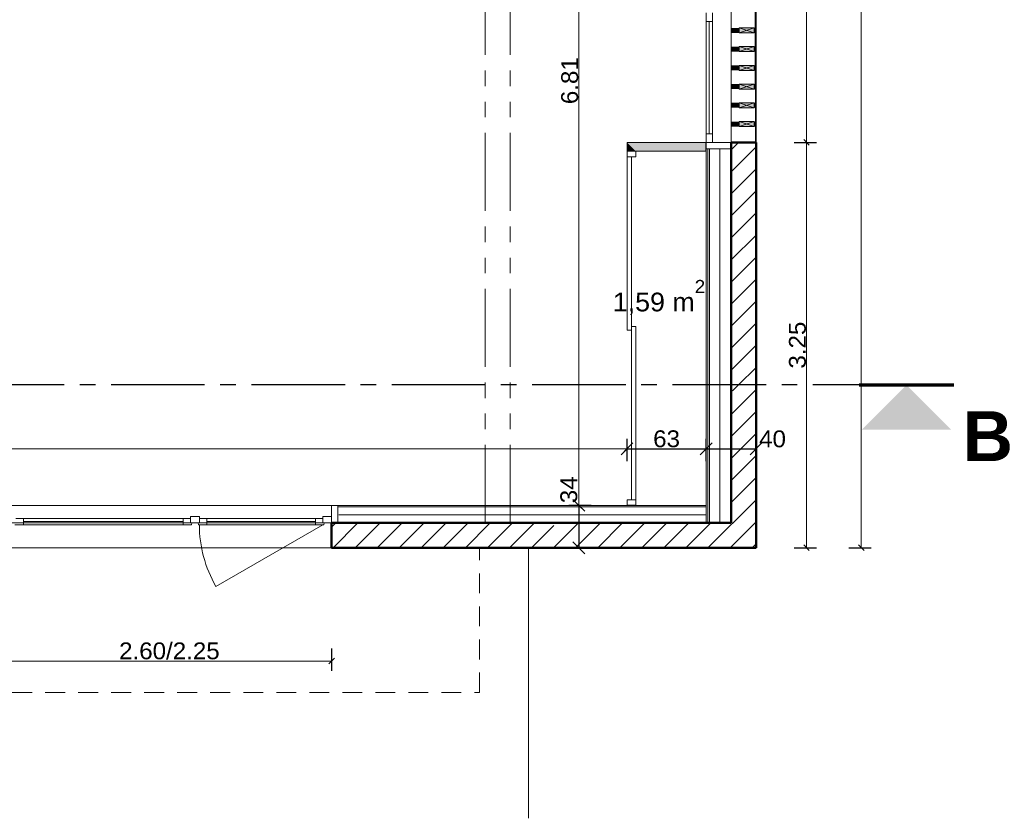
# Model space of a CAD drawing. Extents: x -61922 to 269817, y -51921 to -896.
# Tile 16 of 37: x -30106 to -22214, y -43927 to -37526. Entities that reach past the tile are written whole.
import ezdxf

# ---------------------------------------------------------------- set-up
doc = ezdxf.new("R2010")
doc.units = 0
doc.header["$LTSCALE"] = 0.1
doc.header["$MEASUREMENT"] = 0
for name, pattern in [('AXES2', [1.125, 0.75, -0.125, 0.125, -0.125]), ('Discontinu', [529.166651, 317.499995, -211.666656]), ('FANTOME2', [1.25, 0.625, -0.125, 0.125, -0.125, 0.125, -0.125]), ('Lignes cachées', [195.611112, 141.111112, -54.5])]:
    doc.linetypes.add(name, pattern=pattern)
doc.layers.get('0').update_dxf_attribs({"lineweight": 9})
doc.layers.get('Defpoints').update_dxf_attribs({"lineweight": 9})
for name, color, linetype, lineweight in [('Aucune', 7, 'Continuous', 9), ('Cloisons', 7, 'Continuous', 9), ('Cotat_ 1_50', 7, 'Continuous', 9), ('Doublages Inter', 7, 'Continuous', 9), ('Environnement', 7, 'Continuous', 9), ('Lignes2D', 7, 'Continuous', 9), ('Murs Périphériques', 7, 'Continuous', 9), ('Poutres', 7, 'Continuous', 9), ('Revetement Sols', 7, 'Continuous', 9)]:
    doc.layers.add(name, color=color, linetype=linetype, lineweight=lineweight)
doc.styles.add('STYLE_GENERE_2', font='swissc.ttf', dxfattribs={"width": 1.25})
doc.styles.add('STYLE_GENERE_6', font='arialbd.ttf')
doc.linetypes.add('ISOLATION', pattern='A,0.0001,-0.1,[134,ltypeshp.shx,S=0.1,R=0,X=-0.1,Y=0],-0.2,[134,ltypeshp.shx,S=0.1,R=180,X=0.1,Y=0],-0.1', length=0.4001)
doc.dimstyles.new('COTATION_EN_M', dxfattribs={"dimtxt": 135, "dimasz": 45, "dimexe": 80, "dimexo": 10, "dimgap": 3, "dimtad": 1, "dimlfac": 0.001, "dimzin": 0, "dimdsep": 46, "dimtxsty": 'STYLE_GENERE_2', "dimblk": 'OBLIQUE', "dimcen": 2.5, "dimclrd": 256, "dimclre": 256, "dimclrt": 256, "dimadec": 0, "dimazin": 0, "dimtfac": 1, "dimtix": 1, "dimtmove": 1, "dimatfit": 3, "dimldrblk": 'OBLIQUE', "dimfxl": 100, "dimfxlon": 1, "dimtfillclr": 256, "dimtolj": 1, "dimtzin": 1, "dimlwd": -1, "dimarcsym": 0})
doc.dimstyles.new('COTE CM', dxfattribs={"dimtxt": 135, "dimasz": 95, "dimexe": 80, "dimexo": 10, "dimgap": 10, "dimtad": 1, "dimdec": 0, "dimlfac": 0.1, "dimzin": 0, "dimtxsty": 'STYLE_GENERE_2', "dimblk": 'OBLIQUE', "dimcen": 0.09, "dimclrd": 256, "dimclre": 256, "dimclrt": 256, "dimadec": 0, "dimazin": 0, "dimtfac": 1, "dimtdec": 0, "dimtmove": 1, "dimatfit": 3, "dimfxl": 100, "dimfxlon": 1, "dimtolj": 1, "dimtzin": 0, "dimarcsym": 0})
pattern_1 = [(45, (-49431.77, -45033.68), (-88.38835, 88.38835), [])]

# ---------------------------------------------------------------- blocks, each defined once
blk = doc.blocks.new('_Oblique')
at = {"color": 0, "linetype": 'ByBlock', "lineweight": -2}
blk.add_line((-0.5, -0.5), (0.5, 0.5), dxfattribs=at)
blk = doc.blocks.new('*D869')
at = {"lineweight": -2, "transparency": 16777216}
for p, q in [((-30206.3, -42565.9), (-30206.3, -42745.9)), ((-27606.3, -42565.9), (-27606.3, -42745.9))]:
    blk.add_line(p, q, dxfattribs=at)
at = {"transparency": 16777216}
blk.add_line((-30206.3, -42665.9), (-27606.3, -42665.9), dxfattribs=at)
at = {"layer": 'Defpoints', "color": 0, "transparency": 16777216}
for p in [(-30206.3, -41738.2), (-27606.3, -41758.2), (-27606.3, -42665.9)]:
    blk.add_point(p, dxfattribs=at)
at = {"transparency": 16777216, "xscale": 45, "yscale": 45, "zscale": 45, "rotation": 180}
blk.add_blockref('_Oblique', (-30206.3, -42665.9), dxfattribs=at)
at = {"transparency": 16777216, "xscale": 45, "yscale": 45, "zscale": 45}
blk.add_blockref('_Oblique', (-27606.3, -42665.9), dxfattribs=at)
at = {"lineweight": 5, "transparency": 16777216, "insert": (-28906.3, -42585.4), "char_height": 135, "attachment_point": 5, "style": 'STYLE_GENERE_2'}
blk.add_mtext('\\A1;2.60/2.25', dxfattribs=at)
blk = doc.blocks.new('*D876')
at = {"lineweight": -2, "transparency": 16777216}
for p, q in [((-25525.3, -34610.8), (-25705.3, -34610.8)), ((-25525.3, -41418.2), (-25705.3, -41418.2))]:
    blk.add_line(p, q, dxfattribs=at)
at = {"transparency": 16777216}
blk.add_line((-25625.3, -34610.8), (-25625.3, -41418.2), dxfattribs=at)
at = {"layer": 'Defpoints', "color": 0, "transparency": 16777216}
for p in [(-25061.7, -34610.8), (-25625.3, -41418.2), (-25058.4, -41418.2)]:
    blk.add_point(p, dxfattribs=at)
at = {"transparency": 16777216, "xscale": 45, "yscale": 45, "zscale": 45}
for p, rotation in [((-25625.3, -34610.8), 90), ((-25625.3, -41418.2), 270)]:
    blk.add_blockref('_Oblique', p, dxfattribs=dict(at, rotation=rotation))
at = {"transparency": 16777216, "insert": (-25697.6, -38014.5), "char_height": 135, "attachment_point": 5, "rotation": 90, "style": 'STYLE_GENERE_2'}
blk.add_mtext('\\A1;6.81', dxfattribs=at)
blk = doc.blocks.new('*D877')
at = {"lineweight": -2, "transparency": 16777216}
for p, q in [((-25525.3, -41418.2), (-25705.3, -41418.2)), ((-25625.3, -41418.2), (-25625.3, -41758.2)), ((-25525.3, -41758.2), (-25705.3, -41758.2))]:
    blk.add_line(p, q, dxfattribs=at)
at = {"layer": 'Defpoints', "color": 0, "transparency": 16777216}
for p in [(-25058.4, -41418.2), (-25625.3, -41758.2), (-24658.4, -41758.2)]:
    blk.add_point(p, dxfattribs=at)
at = {"lineweight": -2, "transparency": 16777216, "xscale": 95, "yscale": 95, "zscale": 95}
for p, rotation in [((-25625.3, -41418.2), 90), ((-25625.3, -41758.2), 270)]:
    blk.add_blockref('_Oblique', p, dxfattribs=dict(at, rotation=rotation))
at = {"transparency": 16777216, "insert": (-25704.5, -41293.7), "char_height": 135, "attachment_point": 5, "rotation": 90, "style": 'STYLE_GENERE_2'}
blk.add_mtext('\\A1;34', dxfattribs=at)
blk = doc.blocks.new('*D961')
at = {"lineweight": -2, "ltscale": 10, "transparency": 16777216}
for p, q in [((-36310.6, -41064.8), (-36310.6, -40884.8)), ((-25238.5, -41064.8), (-25238.5, -40884.8))]:
    blk.add_line(p, q, dxfattribs=at)
at = {"ltscale": 10, "transparency": 16777216}
blk.add_line((-36310.6, -40964.8), (-25238.5, -40964.8), dxfattribs=at)
at = {"layer": 'Defpoints', "color": 0, "ltscale": 10, "transparency": 16777216}
for p in [(-25238.5, -40964.8), (-36310.6, -41418.2), (-25238.5, -41417.7)]:
    blk.add_point(p, dxfattribs=at)
at = {"ltscale": 10, "transparency": 16777216, "xscale": 45, "yscale": 45, "zscale": 45, "rotation": 180}
blk.add_blockref('_Oblique', (-36310.6, -40964.8), dxfattribs=at)
at = {"ltscale": 10, "transparency": 16777216, "xscale": 45, "yscale": 45, "zscale": 45}
blk.add_blockref('_Oblique', (-25238.5, -40964.8), dxfattribs=at)
at = {"ltscale": 10, "transparency": 16777216, "insert": (-30774.5, -40892.5), "char_height": 135, "attachment_point": 5, "style": 'STYLE_GENERE_2'}
blk.add_mtext('\\A1;11.07', dxfattribs=at)
blk = doc.blocks.new('*D962')
at = {"lineweight": -2, "ltscale": 10, "transparency": 16777216}
for p, q in [((-24604.1, -41064.8), (-24604.1, -40884.8)), ((-24204.1, -41064.8), (-24204.1, -40884.8)), ((-24604.1, -40964.8), (-24204.1, -40964.8))]:
    blk.add_line(p, q, dxfattribs=at)
at = {"layer": 'Defpoints', "color": 0, "ltscale": 10, "transparency": 16777216}
for p in [(-24204.1, -40964.8), (-24604.1, -41418.2), (-24204.1, -41758.2)]:
    blk.add_point(p, dxfattribs=at)
at = {"lineweight": -2, "ltscale": 10, "transparency": 16777216, "xscale": 95, "yscale": 95, "zscale": 95, "rotation": 180}
blk.add_blockref('_Oblique', (-24604.1, -40964.8), dxfattribs=at)
at = {"lineweight": -2, "ltscale": 10, "transparency": 16777216, "xscale": 95, "yscale": 95, "zscale": 95}
blk.add_blockref('_Oblique', (-24204.1, -40964.8), dxfattribs=at)
at = {"ltscale": 10, "transparency": 16777216, "insert": (-24072.1, -40886.3), "char_height": 135, "attachment_point": 5, "style": 'STYLE_GENERE_2'}
blk.add_mtext('\\A1;40', dxfattribs=at)
blk = doc.blocks.new('*D963')
at = {"lineweight": -2, "ltscale": 10, "transparency": 16777216}
for p, q in [((-25238.5, -41064.8), (-25238.5, -40884.8)), ((-24604.1, -41064.8), (-24604.1, -40884.8)), ((-25238.5, -40964.8), (-24604.1, -40964.8))]:
    blk.add_line(p, q, dxfattribs=at)
at = {"layer": 'Defpoints', "color": 0, "ltscale": 10, "transparency": 16777216}
for p in [(-24604.1, -40964.8), (-25238.5, -41417.7), (-24604.1, -41431.2)]:
    blk.add_point(p, dxfattribs=at)
at = {"lineweight": -2, "ltscale": 10, "transparency": 16777216, "xscale": 95, "yscale": 95, "zscale": 95, "rotation": 180}
blk.add_blockref('_Oblique', (-25238.5, -40964.8), dxfattribs=at)
at = {"lineweight": -2, "ltscale": 10, "transparency": 16777216, "xscale": 95, "yscale": 95, "zscale": 95}
blk.add_blockref('_Oblique', (-24604.1, -40964.8), dxfattribs=at)
at = {"ltscale": 10, "transparency": 16777216, "insert": (-24921.3, -40885.5), "char_height": 135, "attachment_point": 5, "style": 'STYLE_GENERE_2'}
blk.add_mtext('\\A1;63', dxfattribs=at)
blk = doc.blocks.new('*D978')
at = {"lineweight": -2, "ltscale": 10, "transparency": 16777216}
for p, q in [((-23460.9, -27575.4), (-23280.9, -27575.4)), ((-23460.9, -41758.2), (-23280.9, -41758.2))]:
    blk.add_line(p, q, dxfattribs=at)
at = {"ltscale": 10, "transparency": 16777216}
blk.add_line((-23360.9, -27575.4), (-23360.9, -41758.2), dxfattribs=at)
at = {"layer": 'Defpoints', "color": 0, "ltscale": 10, "transparency": 16777216}
for p in [(-24173.2, -27575.4), (-24153.2, -41758.2), (-23360.9, -41758.2)]:
    blk.add_point(p, dxfattribs=at)
at = {"ltscale": 10, "transparency": 16777216, "xscale": 45, "yscale": 45, "zscale": 45}
for p, rotation in [((-23360.9, -27575.4), 90), ((-23360.9, -41758.2), 270)]:
    blk.add_blockref('_Oblique', p, dxfattribs=dict(at, rotation=rotation))
at = {"lineweight": 5, "ltscale": 10, "transparency": 16777216, "insert": (-23433.2, -34666.8), "char_height": 135, "attachment_point": 5, "rotation": 90, "style": 'STYLE_GENERE_2'}
blk.add_mtext('\\A1;14.18', dxfattribs=at)
blk = doc.blocks.new('*D979')
at = {"lineweight": -2, "ltscale": 10, "transparency": 16777216}
for p, q in [((-23899.8, -38509.5), (-23719.8, -38509.5)), ((-23899.8, -41758.2), (-23719.8, -41758.2))]:
    blk.add_line(p, q, dxfattribs=at)
at = {"ltscale": 10, "transparency": 16777216}
blk.add_line((-23799.8, -41758.2), (-23799.8, -38509.5), dxfattribs=at)
at = {"layer": 'Defpoints', "color": 0, "ltscale": 10, "transparency": 16777216}
for p in [(-24361.2, -38509.5), (-23799.8, -38509.5), (-24361.2, -41758.2)]:
    blk.add_point(p, dxfattribs=at)
at = {"ltscale": 10, "transparency": 16777216, "xscale": 45, "yscale": 45, "zscale": 45}
for p, rotation in [((-23799.8, -38509.5), 90), ((-23799.8, -41758.2), 270)]:
    blk.add_blockref('_Oblique', p, dxfattribs=dict(at, rotation=rotation))
at = {"lineweight": 5, "ltscale": 10, "transparency": 16777216, "insert": (-23872.2, -40133.9), "char_height": 135, "attachment_point": 5, "rotation": 90, "style": 'STYLE_GENERE_2'}
blk.add_mtext('\\A1;3.25', dxfattribs=at)
blk = doc.blocks.new('*D980')
at = {"lineweight": -2, "ltscale": 10, "transparency": 16777216}
for p, q in [((-23899.8, -29099.3), (-23719.8, -29099.3)), ((-23899.8, -38509.5), (-23719.8, -38509.5))]:
    blk.add_line(p, q, dxfattribs=at)
at = {"ltscale": 10, "transparency": 16777216}
blk.add_line((-23799.8, -38509.5), (-23799.8, -29099.3), dxfattribs=at)
at = {"layer": 'Defpoints', "color": 0, "ltscale": 10, "transparency": 16777216}
for p in [(-24381.2, -29099.3), (-23799.8, -29099.3), (-24361.2, -38509.5)]:
    blk.add_point(p, dxfattribs=at)
at = {"ltscale": 10, "transparency": 16777216, "xscale": 45, "yscale": 45, "zscale": 45}
for p, rotation in [((-23799.8, -29099.3), 90), ((-23799.8, -38509.5), 270)]:
    blk.add_blockref('_Oblique', p, dxfattribs=dict(at, rotation=rotation))
at = {"lineweight": 5, "ltscale": 10, "transparency": 16777216, "insert": (-23880.3, -33804.4), "char_height": 135, "attachment_point": 5, "rotation": 90, "style": 'STYLE_GENERE_2'}
blk.add_mtext('\\A1;9.41/2.15', dxfattribs=at)

msp = doc.modelspace()

# ---------------------------------------------------------------- hatches: boundary and pattern name
h = msp.add_hatch()
h.set_pattern_fill('ANSI31', color=256, scale=1000, style=0)
h.set_pattern_definition(pattern_1)
h.paths.add_polyline_path([(-24204.127, -38509.506), (-24404.127, -38509.506), (-24404.127, -40452.808), (-24204.127, -40452.808)])
h = msp.add_hatch()
h.set_pattern_fill('ANSI31', color=256, scale=1000, style=0)
h.set_pattern_definition(pattern_1)
h.paths.add_polyline_path([(-24204.127, -40452.808), (-24404.127, -40452.808), (-24404.127, -40481.645, -0.25819929), (-24392.408, -40502.825, -0.25819929), (-24404.127, -40524.006), (-24404.127, -41558.239), (-25786.392, -41558.239, -1), (-25836.392, -41558.239), (-26173.899, -41558.239), (-27606.274, -41558.239), (-27606.274, -41758.239), (-26173.899, -41758.239), (-24204.127, -41758.239)])
at = {"layer": 'Cloisons', "linetype": 'Continuous', "lineweight": 60}
for points in [[(-25168.515, -38579.506), (-24607.408, -38579.506), (-24607.408, -38509.506), (-25238.515, -38509.506)], [(-25168.515, -38579.506), (-25238.515, -38509.506), (-25238.515, -38579.506)]]:
    msp.add_hatch(color=7, dxfattribs=at).paths.add_polyline_path(points, flags=0)
at = {"layer": 'Environnement', "linetype": 'Continuous', "lineweight": 9}
for points in [[(-24338.545, -37631.792), (-24218.545, -37631.792), (-24218.545, -37591.792), (-24338.545, -37591.792)], [(-24338.545, -37781.792), (-24218.545, -37781.792), (-24218.545, -37741.792), (-24338.545, -37741.792)], [(-24338.545, -37931.792), (-24218.545, -37931.792), (-24218.545, -37891.792), (-24338.545, -37891.792)], [(-24338.545, -38081.792), (-24218.545, -38081.792), (-24218.545, -38041.792), (-24338.545, -38041.792)], [(-24338.545, -38231.792), (-24218.545, -38231.792), (-24218.545, -38191.792), (-24338.545, -38191.792)], [(-24338.545, -38381.792), (-24218.545, -38381.792), (-24218.545, -38341.792), (-24338.545, -38341.792)]]:
    msp.add_hatch(color=7, dxfattribs=at).paths.add_polyline_path(points, flags=0)
at = {"layer": 'Murs Périphériques', "linetype": 'Continuous', "lineweight": 15}
for points in [[(-24338.545, -37631.792), (-24338.545, -37591.792), (-24404.127, -37591.792), (-24404.127, -37631.792)], [(-24204.127, -37631.792), (-24204.127, -37591.792), (-24218.545, -37591.792), (-24218.545, -37631.792)], [(-24338.545, -37781.792), (-24338.545, -37741.792), (-24404.127, -37741.792), (-24404.127, -37781.792)], [(-24204.127, -37781.792), (-24204.127, -37741.792), (-24218.545, -37741.792), (-24218.545, -37781.792)], [(-24338.545, -37931.792), (-24338.545, -37891.792), (-24404.127, -37891.792), (-24404.127, -37931.792)], [(-24204.127, -37931.792), (-24204.127, -37891.792), (-24218.545, -37891.792), (-24218.545, -37931.792)], [(-24338.545, -38081.792), (-24338.545, -38041.792), (-24404.127, -38041.792), (-24404.127, -38081.792)], [(-24204.127, -38081.792), (-24204.127, -38041.792), (-24218.545, -38041.792), (-24218.545, -38081.792)], [(-24338.545, -38231.792), (-24338.545, -38191.792), (-24404.127, -38191.792), (-24404.127, -38231.792)], [(-24204.127, -38231.792), (-24204.127, -38191.792), (-24218.545, -38191.792), (-24218.545, -38231.792)], [(-24338.545, -38381.792), (-24338.545, -38341.792), (-24404.127, -38341.792), (-24404.127, -38381.792)], [(-24204.127, -38381.792), (-24204.127, -38341.792), (-24218.545, -38341.792), (-24218.545, -38381.792)]]:
    msp.add_hatch(color=7, dxfattribs=at).paths.add_polyline_path(points, flags=0)

# ---------------------------------------------------------------- linework, layer by layer
at = {"ltscale": 10}
msp.add_line((-24204.127, -41758.239), (-24224.127, -27575.357), dxfattribs=at)
for p, q in [((-24438.127, -38509.506), (-24578.127, -38509.506)), ((-24604.127, -38559.506), (-24404.127, -38559.506))]:
    msp.add_line(p, q)
at = {"lineweight": 50}
for p, q in [((-24204.127, -38509.506), (-24404.127, -38509.506)), ((-24404.127, -38509.506), (-24404.127, -41558.239)), ((-24204.127, -41758.239), (-24204.127, -38509.506)), ((-27606.274, -41558.239), (-27606.274, -41758.239)), ((-24404.127, -41558.239), (-27606.274, -41558.239)), ((-27606.274, -41758.239), (-24204.127, -41758.239))]:
    msp.add_line(p, q, dxfattribs=at)
at = {"linetype": 'AXES2', "lineweight": 30, "ltscale": 10000}
msp.add_line((-22998.781, -40452.808), (-60982.99, -40452.808), dxfattribs=at)
at = {"lineweight": 70, "ltscale": 10}
msp.add_line((-23378.635, -40452.808), (-22618.926, -40452.808), dxfattribs=at)
at = {"linetype": 'Discontinu', "ltscale": 5}
msp.add_line((-26422.037, -42917.016), (-26422.037, -41758.239), dxfattribs=at)
msp.add_lwpolyline([(-27606.274, -41558.239), (-27556.274, -41558.239), (-27556.274, -41418.239), (-27606.274, -41418.239)], close=True)
at = {"layer": 'Aucune', "color": 7, "linetype": 'Continuous', "lineweight": 15}
msp.add_solid([(-23358.205, -40812.232), (-22639.357, -40812.232), (-22998.781, -40452.808)], dxfattribs=at)
at = {"layer": 'Cloisons', "color": 7, "linetype": 'Continuous'}
for p, q in [((-24607.408, -38509.506), (-25238.515, -38509.506)), ((-25238.515, -38509.506), (-25238.515, -38579.506)), ((-24607.408, -38579.506), (-24607.408, -38509.506)), ((-25238.515, -38579.506), (-25168.515, -38579.506)), ((-25168.515, -38579.506), (-24607.408, -38579.506)), ((-25238.515, -41417.675), (-25168.515, -41417.675))]:
    msp.add_line(p, q, dxfattribs=at)
at = {"layer": 'Cloisons'}
for p, q in [((-25238.515, -38624.506), (-25238.515, -38579.506)), ((-25168.515, -38579.506), (-25168.515, -38624.506)), ((-25223.515, -38624.506), (-25238.515, -38624.506)), ((-25203.515, -38624.506), (-25238.515, -38624.506)), ((-25238.515, -38624.506), (-25238.515, -40013.59)), ((-25168.515, -38624.506), (-25223.515, -38624.506)), ((-25203.515, -40013.59), (-25203.515, -38624.506)), ((-25203.515, -39983.59), (-25203.515, -41372.675)), ((-25168.515, -41372.675), (-25168.515, -39983.59)), ((-25223.515, -41372.675), (-25238.515, -41372.675)), ((-25238.515, -41372.675), (-25238.515, -41417.675)), ((-25168.515, -41372.675), (-25223.515, -41372.675)), ((-25203.515, -41372.675), (-25168.515, -41372.675)), ((-25168.515, -41417.675), (-25168.515, -41372.675))]:
    msp.add_line(p, q, dxfattribs=at)
at = {"layer": 'Cloisons', "color": 59, "linetype": 'Continuous', "lineweight": 20}
for p, q in [((-25238.515, -38579.506), (-25228.515, -38579.506)), ((-25228.515, -38579.506), (-25178.515, -38579.506)), ((-25178.515, -38579.506), (-25168.515, -38579.506)), ((-25168.515, -39983.59), (-25203.515, -39983.59)), ((-25238.515, -40013.59), (-25203.515, -40013.59)), ((-25238.515, -41417.675), (-25228.515, -41417.675)), ((-25228.515, -41417.675), (-25178.515, -41417.675)), ((-25178.515, -41417.675), (-25168.515, -41417.675))]:
    msp.add_line(p, q, dxfattribs=at)
at = {"layer": 'Cloisons', "color": 7, "linetype": 'ISOLATION', "ltscale": 2100}
msp.add_line((-24493.823, -41558.239), (-24493.823, -38557.066), dxfattribs=at)
at = {"layer": 'Cloisons', "color": 7, "linetype": 'ISOLATION', "ltscale": 1550}
msp.add_line((-24602.861, -41493.14), (-27548.581, -41494.699), dxfattribs=at)
at = {"layer": 'Cotat_ 1_50', "color": 7, "linetype": 'Continuous', "lineweight": 20}
for p, q in [((-25717.642, -41418.239), (-25905.142, -41418.239)), ((-25717.642, -41558.239), (-25905.142, -41558.239))]:
    msp.add_line(p, q, dxfattribs=at)
at = {"layer": 'Doublages Inter', "color": 7, "linetype": 'Continuous', "lineweight": 20}
msp.add_line((-24404.127, -38509.506), (-24404.127, -34610.797), dxfattribs=at)
at = {"layer": 'Doublages Inter', "color": 59, "linetype": 'Continuous', "lineweight": 20}
for p, q in [((-24404.127, -34610.797), (-24404.127, -38509.506)), ((-24404.127, -38509.506), (-24404.127, -34610.797)), ((-24554.127, -38439.506), (-24604.127, -38439.506)), ((-24604.127, -38439.506), (-24604.127, -38509.506)), ((-24604.127, -38509.506), (-24554.127, -38509.506)), ((-24554.127, -38509.506), (-24554.127, -38439.506)), ((-30206.274, -41418.239), (-27606.274, -41418.239)), ((-30206.274, -41418.239), (-27606.274, -41418.239)), ((-27606.274, -41508.239), (-27606.274, -41558.239))]:
    msp.add_line(p, q, dxfattribs=at)
at = {"layer": 'Doublages Inter'}
for p, q in [((-24604.127, -37469.506), (-24604.127, -37539.506)), ((-24604.127, -37469.506), (-24604.127, -38509.506)), ((-24554.127, -37539.506), (-24554.127, -37469.506)), ((-24604.127, -37539.506), (-24554.127, -37539.506)), ((-24604.127, -38439.506), (-24604.127, -37539.506)), ((-24579.127, -38439.506), (-24579.127, -37539.506)), ((-24554.127, -38439.506), (-24554.127, -37539.506)), ((-28736.274, -41508.239), (-28666.274, -41508.239)), ((-28736.274, -41558.239), (-28736.274, -41508.239)), ((-28666.274, -41508.239), (-28666.274, -41558.239)), ((-27676.274, -41558.239), (-27676.274, -41508.239)), ((-27676.274, -41508.239), (-27606.274, -41508.239)), ((-30076.274, -41573.239), (-30144.274, -41573.239)), ((-30136.274, -41523.239), (-30076.274, -41523.239)), ((-30076.274, -41523.239), (-30076.274, -41573.239)), ((-30076.274, -41523.239), (-28796.274, -41523.239)), ((-30076.274, -41548.239), (-28796.274, -41548.239)), ((-30076.274, -41573.239), (-28796.274, -41573.239)), ((-28736.274, -41523.239), (-28796.274, -41523.239)), ((-28796.274, -41523.239), (-28796.274, -41573.239)), ((-28796.274, -41573.239), (-28728.274, -41573.239)), ((-28736.274, -41558.239), (-28736.274, -41523.239)), ((-28666.274, -41558.239), (-28736.274, -41558.239)), ((-28726.274, -41558.239), (-28736.274, -41558.239)), ((-28728.274, -41573.239), (-28726.274, -41558.239)), ((-28674.274, -41573.239), (-28676.274, -41558.239)), ((-28676.274, -41558.239), (-28666.274, -41558.239)), ((-28606.274, -41573.239), (-28674.274, -41573.239)), ((-28666.274, -41523.239), (-28606.274, -41523.239)), ((-28666.274, -41558.239), (-28666.274, -41523.239)), ((-28606.274, -41523.239), (-28606.274, -41573.239)), ((-28606.274, -41523.239), (-27736.274, -41523.239)), ((-28606.274, -41548.239), (-27736.274, -41548.239)), ((-28606.274, -41573.239), (-27736.274, -41573.239)), ((-27676.274, -41573.239), (-28533.64, -42068.239)), ((-27676.274, -41523.239), (-27736.274, -41523.239)), ((-27736.274, -41523.239), (-27736.274, -41573.239)), ((-27736.274, -41573.239), (-27668.274, -41573.239)), ((-27676.274, -41558.239), (-27676.274, -41523.239)), ((-27606.274, -41558.239), (-27676.274, -41558.239)), ((-27666.274, -41558.239), (-27676.274, -41558.239)), ((-27668.274, -41573.239), (-27666.274, -41558.239))]:
    msp.add_line(p, q, dxfattribs=at)
at = {"layer": 'Doublages Inter', "color": 7, "linetype": 'Continuous'}
for p, q in [((-24604.127, -38509.506), (-24404.127, -38509.506)), ((-24604.127, -38509.506), (-24604.127, -41558.239)), ((-24404.127, -41558.239), (-24404.127, -38509.506)), ((-24591.127, -38559.506), (-24591.127, -41558.239)), ((-24578.127, -38559.506), (-24578.127, -41558.239)), ((-27606.274, -41418.239), (-27606.274, -41558.239)), ((-24604.127, -41418.239), (-27606.274, -41418.239)), ((-24604.127, -41431.239), (-27556.274, -41431.239)), ((-27606.274, -41558.239), (-24404.127, -41558.239))]:
    msp.add_line(p, q, dxfattribs=at)
at = {"layer": 'Doublages Inter'}
msp.add_arc((-27676.274, -41573.239), 990, 180, 210, dxfattribs=at)
at = {"layer": 'Environnement', "color": 7, "linetype": 'Continuous', "lineweight": 20}
for p, q in [((-24338.545, -37631.792), (-24218.545, -37591.792)), ((-24218.545, -37631.792), (-24338.545, -37591.792)), ((-24338.545, -37781.792), (-24218.545, -37741.792)), ((-24218.545, -37781.792), (-24338.545, -37741.792)), ((-24338.545, -37931.792), (-24218.545, -37891.792)), ((-24218.545, -37931.792), (-24338.545, -37891.792)), ((-24338.545, -38081.792), (-24218.545, -38041.792)), ((-24218.545, -38081.792), (-24338.545, -38041.792)), ((-24338.545, -38231.792), (-24218.545, -38191.792)), ((-24218.545, -38231.792), (-24338.545, -38191.792)), ((-24338.545, -38381.792), (-24218.545, -38341.792)), ((-24218.545, -38381.792), (-24338.545, -38341.792))]:
    msp.add_line(p, q, dxfattribs=at)
at = {"layer": 'Environnement', "color": 7, "linetype": 'Continuous', "flags": 128}
for points in [[(-24338.545, -37631.792), (-24218.545, -37631.792), (-24218.545, -37591.792), (-24338.545, -37591.792)], [(-24338.545, -37781.792), (-24218.545, -37781.792), (-24218.545, -37741.792), (-24338.545, -37741.792)], [(-24338.545, -37931.792), (-24218.545, -37931.792), (-24218.545, -37891.792), (-24338.545, -37891.792)], [(-24338.545, -38081.792), (-24218.545, -38081.792), (-24218.545, -38041.792), (-24338.545, -38041.792)], [(-24338.545, -38231.792), (-24218.545, -38231.792), (-24218.545, -38191.792), (-24338.545, -38191.792)], [(-24338.545, -38381.792), (-24218.545, -38381.792), (-24218.545, -38341.792), (-24338.545, -38341.792)]]:
    msp.add_lwpolyline(points, close=True, dxfattribs=at)
at = {"layer": 'Lignes2D', "linetype": 'Discontinu', "ltscale": 5}
msp.add_line((-38897.079, -42917.016), (-26422.037, -42917.016), dxfattribs=at)
at = {"layer": 'Murs Périphériques', "color": 59, "linetype": 'Continuous', "lineweight": 20}
for p, q in [((-24204.127, -27555.357), (-24204.127, -38509.506)), ((-24404.127, -28654.645), (-24404.127, -39608.794)), ((-24204.127, -28654.645), (-24204.127, -39608.794))]:
    msp.add_line(p, q, dxfattribs=at)
at = {"layer": 'Murs Périphériques', "color": 7, "linetype": 'Continuous'}
for p, q in [((-24404.127, -38509.506), (-24404.127, -41558.239)), ((-24204.127, -41758.239), (-24204.127, -38509.506)), ((-26173.899, -41558.239), (-27606.274, -41558.239)), ((-24404.127, -41558.239), (-26173.899, -41558.239)), ((-27606.274, -41758.239), (-26173.899, -41758.239)), ((-26173.899, -41758.239), (-24204.127, -41758.239)), ((-26027.24, -43926.603), (-26027.24, -41767.348))]:
    msp.add_line(p, q, dxfattribs=at)
at = {"layer": 'Murs Périphériques'}
for p, q in [((-27606.274, -41558.239), (-34402.399, -41558.239)), ((-27606.274, -41758.239), (-34402.399, -41758.239))]:
    msp.add_line(p, q, dxfattribs=at)
at = {"layer": 'Murs Périphériques', "linetype": 'Continuous'}
msp.add_line((-27606.274, -41758.239), (-27606.274, -41558.239), dxfattribs=at)
at = {"layer": 'Poutres', "color": 7, "linetype": 'FANTOME2', "ltscale": 10000}
for p, q in [((-26376.275, -41558.239), (-26376.275, -34622.366)), ((-26176.275, -41558.239), (-26176.275, -34622.428))]:
    msp.add_line(p, q, dxfattribs=at)
at = {"layer": 'Poutres', "color": 7, "linetype": 'Lignes cachées', "lineweight": 20}
msp.add_line((-26176.275, -41558.239), (-26376.275, -41558.239), dxfattribs=at)

# ---------------------------------------------------------------- texts
at = {"layer": 'Aucune', "color": 7, "linetype": 'Continuous', "lineweight": 50, "insert": (-22548.429, -40663.47), "char_height": 400, "attachment_point": 1, "line_spacing_factor": 0.975772, "style": 'STYLE_GENERE_6'}
msp.add_mtext('B', dxfattribs=at)
at = {"layer": 'Revetement Sols', "color": 7, "linetype": 'Continuous', "lineweight": 20, "insert": (-25352.515, -39891.43), "char_height": 150, "attachment_point": 7, "style": 'STYLE_GENERE_2'}
msp.add_mtext('{1,59 m\\A1{\\H0.7x;\\S2^  ;}}', dxfattribs=at)

# ---------------------------------------------------------------- dimensions: what is measured, and where the dimension line sits
at = {"lineweight": 5, "ltscale": 10}
for base, p1, p2, picture, middle in [((-23360.888, -41758.239), (-24173.198, -27575.357), (-24153.198, -41758.239), '*D978', (-23433.185, -34666.798)), ((-23799.842, -38509.506), (-24361.176, -41758.239), (-24361.176, -38509.506), '*D979', (-23872.227, -40133.872))]:
    dim = msp.add_linear_dim(base=base, p1=p1, p2=p2, angle=90, dimstyle='COTATION_EN_M', dxfattribs=at)
    dim.commit()
    dim.dimension.update_dxf_attribs({"geometry": picture, "text_midpoint": middle})
dim = msp.add_linear_dim(base=(-23799.842, -29099.346), p1=(-24361.176, -38509.506), p2=(-24381.176, -29099.346), angle=90, text='9.41/2.15', dimstyle='COTATION_EN_M', dxfattribs=at)
dim.commit()
dim.dimension.update_dxf_attribs({"geometry": '*D980', "text_midpoint": (-23880.292, -33804.426)})
dim = msp.add_linear_dim(base=(-25625.277, -41418.239), p1=(-25061.676, -34610.797), p2=(-25058.395, -41418.239), angle=90, dimstyle='COTATION_EN_M')
dim.commit()
dim.dimension.update_dxf_attribs({"geometry": '*D876', "text_midpoint": (-25697.574, -38014.518)})
at = {"ltscale": 10}
for base, p1, p2, dimstyle, picture, middle in [((-24604.127, -40964.837), (-25238.515, -41417.675), (-24604.127, -41431.239), 'COTE CM', '*D963', (-24921.321, -40885.54)), ((-25238.515, -40964.837), (-36310.551, -41418.239), (-25238.515, -41417.675), 'COTATION_EN_M', '*D961', (-30774.533, -40892.54))]:
    dim = msp.add_linear_dim(base=base, p1=p1, p2=p2, dimstyle=dimstyle, dxfattribs=at)
    dim.commit()
    dim.dimension.update_dxf_attribs({"geometry": picture, "text_midpoint": middle})
dim = msp.add_linear_dim(base=(-24204.127, -40964.837), p1=(-24604.127, -41418.239), p2=(-24204.127, -41758.239), dimstyle='COTE CM', dxfattribs=at)
dim.commit()
dim.dimension.update_dxf_attribs({"geometry": '*D962', "text_midpoint": (-24072.097, -40965.545), "dimtype": 160})
dim = msp.add_linear_dim(base=(-25625.277, -41758.239), p1=(-25058.395, -41418.239), p2=(-24658.395, -41758.239), angle=90, dimstyle='COTE CM')
dim.commit()
dim.dimension.update_dxf_attribs({"geometry": '*D877', "text_midpoint": (-25625.277, -41293.652), "dimtype": 160})
at = {"lineweight": 5}
dim = msp.add_linear_dim(base=(-27606.274, -42665.867), p1=(-30206.274, -41738.239), p2=(-27606.274, -41758.239), text='2.60/2.25', dimstyle='COTATION_EN_M', dxfattribs=at)
dim.commit()
dim.dimension.update_dxf_attribs({"geometry": '*D869', "text_midpoint": (-28906.274, -42585.417)})

doc.saveas('drawing.dxf')
